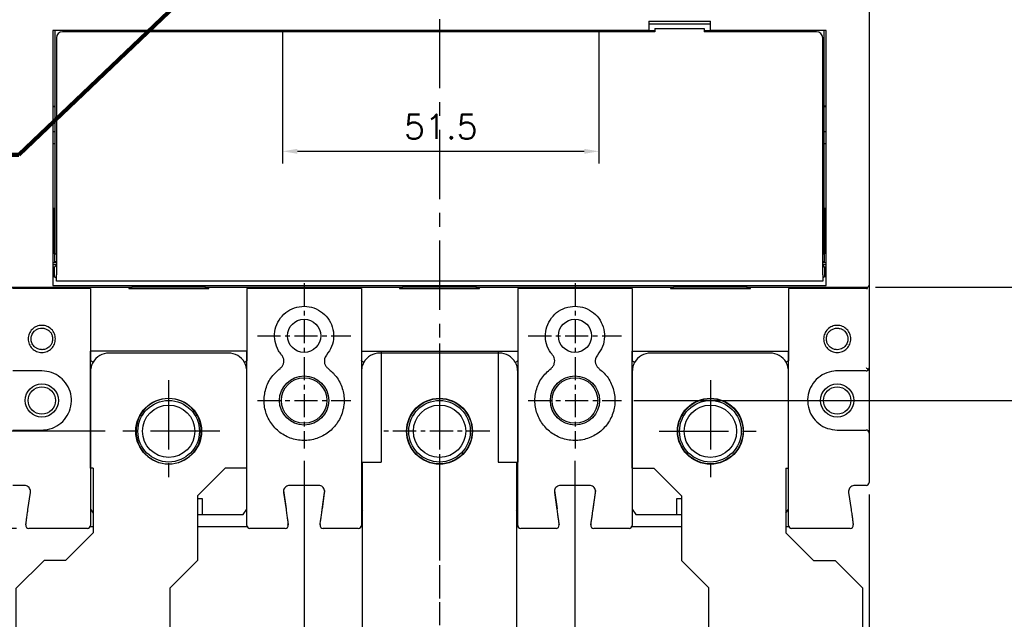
# Model space of a CAD drawing. Extents: x -316 to 2710, y -907 to 1774.
# Tile 5 of 18: x 14 to 174, y 1290 to 1387. Entities that reach past the tile are written whole.
import ezdxf

# ---------------------------------------------------------------- set-up
doc = ezdxf.new("R2010")
doc.units = 0
doc.header["$LTSCALE"] = 3
doc.header["$MEASUREMENT"] = 0
doc.linetypes.add('CENTER', pattern=[2, 1.25, -0.25, 0.25, -0.25])
doc.layers.get('0').update_dxf_attribs({"linetype": 'CONTINUOUS'})
doc.layers.get('Defpoints').update_dxf_attribs({"linetype": 'CONTINUOUS'})
for name, color, linetype in [('cen', 1, 'CENTER'), ('di', 3, 'CONTINUOUS'), ('dwg', 7, 'CONTINUOUS')]:
    doc.layers.add(name, color=color, linetype=linetype)
doc.styles.add('KIM', font='ROMANS.shx', dxfattribs={"height": 5, "bigfont": 'GSG1.shx'})
doc.styles.get("Standard").update_dxf_attribs({"font": 'romans.shx', "height": 4, "bigfont": 'ghs.shx'})
doc.dimstyles.get("Standard").update_dxf_attribs({"dimtxt": 0.18, "dimasz": 0.18, "dimexe": 0.18, "dimexo": 0.0625, "dimgap": 0.09, "dimtad": 0, "dimtih": 1, "dimtoh": 1, "dimdec": 4, "dimzin": 0, "dimdsep": 46, "dimtxsty": 'Standard', "dimcen": 0.09, "dimadec": 0, "dimazin": 0, "dimtfac": 1, "dimtdec": 4, "dimtofl": 0, "dimtmove": 0, "dimatfit": 3, "dimfxl": 0, "dimtolj": 1, "dimtzin": 0, "dimarcsym": 0})
doc.dimstyles.new('STANDARD$0', dxfattribs={"dimtxt": 5, "dimasz": 5, "dimexe": 1, "dimexo": 2, "dimgap": 2, "dimtad": 1, "dimdec": 4, "dimzin": 12, "dimdsep": 46, "dimtxsty": 'KIM', "dimcen": -1, "dimdle": 0.1, "dimadec": 0, "dimazin": 0, "dimtfac": 1, "dimtdec": 4, "dimtmove": 0, "dimatfit": 3, "dimfxl": 0, "dimtolj": 1, "dimtzin": 0, "dimarcsym": 0})

# ---------------------------------------------------------------- blocks, each defined once
blk = doc.blocks.new('*D228')
at = {"layer": 'Defpoints', "color": 0}
for p in [(12.81, 1312.25), (152.41, 1312.25), (152.41, 1223.5)]:
    blk.add_point(p, dxfattribs=at)
at = {"layer": 'di'}
for p, q in [((12.81, 1310.25), (12.81, 1221.5)), ((152.41, 1310.25), (152.41, 1221.5)), ((15.21, 1223.5), (150.01, 1223.5))]:
    blk.add_line(p, q, dxfattribs=at)
for points in [[(15.21, 1223.9), (15.21, 1223.1), (12.81, 1223.5)], [(150.01, 1223.9), (150.01, 1223.1), (152.41, 1223.5)]]:
    blk.add_solid(points, dxfattribs=at)
at = {"layer": 'di', "insert": (82.61, 1227.5), "char_height": 4, "attachment_point": 5}
blk.add_mtext('\\A1;140', dxfattribs=at)
blk = doc.blocks.new('fsadfsafas')
at = {"layer": 'cen', "ltscale": 3}
for p, q in [((614, 610.86), (614, 629.46)), ((623.3, 620.16), (604.7, 620.16)), ((626.25, 569.66), (626.25, 586.26)), ((634.55, 577.96), (617.95, 577.96))]:
    blk.add_line(p, q, dxfattribs=at)
at = {"layer": 'dwg'}
for p, q in [((626.5, 634.96), (601.5, 634.96)), ((601.5, 634.96), (601.5, 603.46)), ((626.5, 634.96), (626.5, 603.41)), ((601.5, 603.46), (606, 598.96)), ((626.5, 603.41), (630.95, 598.96)), ((609.5, 598.96), (606, 598.96)), ((609.5, 598.96), (614, 594.46)), ((630.95, 588.46), (630.95, 598.96)), ((614, 583.96), (614, 594.46)), ((635.45, 583.96), (630.95, 588.46)), ((614, 583.96), (613.55, 583.96)), ((613.55, 583.96), (613.55, 564.96)), ((638.95, 583.96), (635.45, 583.96)), ((638.95, 583.96), (638.95, 564.96)), ((638.95, 564.96), (613.55, 564.96))]:
    blk.add_line(p, q, dxfattribs=at)
for centre, radius in [((614, 620.16), 6.3), ((626.25, 577.96), 5.3)]:
    blk.add_circle(centre, radius, dxfattribs=at)
blk = doc.blocks.new('fsadfsaf')
for p, q in [((574.65, 711.75), (574.65, 763.75)), ((574.65, 763.75), (599.65, 763.75)), ((599.65, 763.75), (599.65, 711.75)), ((577.65, 711.75), (574.45, 711.75)), ((574.45, 693.75), (574.45, 711.75)), ((577.65, 693.75), (577.65, 711.75)), ((596.65, 693.75), (596.65, 711.75)), ((599.85, 711.75), (596.65, 711.75)), ((599.85, 693.75), (599.85, 711.75)), ((599.85, 693.75), (574.45, 693.75))]:
    blk.add_line(p, q)
for centre, radius in [((587.15, 748.95), 6.3), ((587.15, 706.75), 5.3)]:
    blk.add_circle(centre, radius)
at = {"layer": 'cen'}
for p, q in [((587.15, 692.49), (587.15, 765.27)), ((578.96, 748.95), (596.21, 748.95)), ((578.96, 706.75), (596.21, 706.75))]:
    blk.add_line(p, q, dxfattribs=at)
blk = doc.blocks.new('*D231')
at = {"layer": 'Defpoints', "color": 0}
for p in [(57.11, 1387.65), (108.51, 1387.65), (108.51, 1366.02)]:
    blk.add_point(p, dxfattribs=at)
at = {"layer": 'di'}
for p, q in [((57.11, 1385.65), (57.11, 1364.02)), ((108.51, 1385.65), (108.51, 1364.02)), ((59.51, 1366.02), (106.11, 1366.02))]:
    blk.add_line(p, q, dxfattribs=at)
for points in [[(59.51, 1366.42), (59.51, 1365.62), (57.11, 1366.02)], [(106.11, 1366.42), (106.11, 1365.62), (108.51, 1366.02)]]:
    blk.add_solid(points, dxfattribs=at)
at = {"layer": 'di', "insert": (82.81, 1370.02), "char_height": 4, "attachment_point": 5}
blk.add_mtext('\\A1;51.5', dxfattribs=at)
blk = doc.blocks.new('*D220')
at = {"layer": 'Defpoints', "color": 0}
for p in [(15.89, 1561.35), (-59.59, 1304.75), (15.89, 1304.75)]:
    blk.add_point(p, dxfattribs=at)
at = {"layer": 'di'}
for p, q in [((13.89, 1561.35), (-61.59, 1561.35)), ((-59.59, 1558.95), (-59.59, 1307.15)), ((13.89, 1304.75), (-61.59, 1304.75))]:
    blk.add_line(p, q, dxfattribs=at)
for points in [[(-59.99, 1558.95), (-59.19, 1558.95), (-59.59, 1561.35)], [(-59.99, 1307.15), (-59.19, 1307.15), (-59.59, 1304.75)]]:
    blk.add_solid(points, dxfattribs=at)
at = {"layer": 'di', "insert": (-63.59, 1433.05), "char_height": 4, "attachment_point": 5, "rotation": 90}
blk.add_mtext('\\A1;257', dxfattribs=at)
blk = doc.blocks.new('*D221')
at = {"layer": 'Defpoints', "color": 0}
for p in [(-43.2, 1545.55), (30.31, 1545.55), (30.31, 1320.55)]:
    blk.add_point(p, dxfattribs=at)
at = {"layer": 'di'}
for p, q in [((28.31, 1545.55), (-45.2, 1545.55)), ((-43.2, 1322.95), (-43.2, 1543.15)), ((28.31, 1320.55), (-45.2, 1320.55))]:
    blk.add_line(p, q, dxfattribs=at)
for points in [[(-43.6, 1543.15), (-42.8, 1543.15), (-43.2, 1545.55)], [(-43.6, 1322.95), (-42.8, 1322.95), (-43.2, 1320.55)]]:
    blk.add_solid(points, dxfattribs=at)
at = {"layer": 'di', "insert": (-47.2, 1433.05), "char_height": 4, "attachment_point": 5, "rotation": 90}
blk.add_mtext('\\A1;225', dxfattribs=at)
blk = doc.blocks.new('*D171')
at = {"layer": 'Defpoints', "color": 0}
for p in [(60.61, 1317.72), (104.61, 1317.72), (104.61, 1237.53)]:
    blk.add_point(p, dxfattribs=at)
at = {"layer": 'di'}
for p, q in [((60.61, 1315.72), (60.61, 1235.53)), ((104.61, 1315.72), (104.61, 1235.53)), ((63.01, 1237.53), (102.21, 1237.53))]:
    blk.add_line(p, q, dxfattribs=at)
for points in [[(63.01, 1237.93), (63.01, 1237.13), (60.61, 1237.53)], [(102.21, 1237.93), (102.21, 1237.13), (104.61, 1237.53)]]:
    blk.add_solid(points, dxfattribs=at)
at = {"layer": 'di', "insert": (82.61, 1241.53), "char_height": 4, "attachment_point": 5}
blk.add_mtext('\\A1;44', dxfattribs=at)
blk = doc.blocks.new('*D204')
at = {"layer": 'Defpoints', "color": 0}
for p in [(152.01, 1522.15), (151.44, 1343.95), (185.08, 1343.95)]:
    blk.add_point(p, dxfattribs=at)
at = {"layer": 'di'}
for p, q in [((154.01, 1522.15), (187.08, 1522.15)), ((185.08, 1519.75), (185.08, 1346.35)), ((153.44, 1343.95), (187.08, 1343.95))]:
    blk.add_line(p, q, dxfattribs=at)
for points in [[(184.68, 1519.75), (185.48, 1519.75), (185.08, 1522.15)], [(184.68, 1346.35), (185.48, 1346.35), (185.08, 1343.95)]]:
    blk.add_solid(points, dxfattribs=at)
at = {"layer": 'di', "insert": (181.08, 1433.05), "char_height": 4, "attachment_point": 5, "rotation": 90}
blk.add_mtext('\\A1;179', dxfattribs=at)
blk = doc.blocks.new('*D206')
at = {"layer": 'Defpoints', "color": 0}
for p in [(112.18, 1540.55), (112.2, 1325.55), (198.82, 1325.55)]:
    blk.add_point(p, dxfattribs=at)
at = {"layer": 'di'}
for p, q in [((114.18, 1540.55), (200.82, 1540.55)), ((198.82, 1538.15), (198.82, 1327.95)), ((114.2, 1325.55), (200.82, 1325.55))]:
    blk.add_line(p, q, dxfattribs=at)
for points in [[(198.42, 1538.15), (199.22, 1538.15), (198.82, 1540.55)], [(198.42, 1327.95), (199.22, 1327.95), (198.82, 1325.55)]]:
    blk.add_solid(points, dxfattribs=at)
at = {"layer": 'di', "insert": (194.82, 1433.05), "char_height": 4, "attachment_point": 5, "rotation": 90}
blk.add_mtext('\\A1;215', dxfattribs=at)

msp = doc.modelspace()

# ---------------------------------------------------------------- linework, layer by layer
for p, q in [((152.41, 1521.584), (152.41, 1344.514)), ((116.61, 1387.149), (126.61, 1387.149)), ((116.61, 1387.149), (116.61, 1385.649)), ((126.61, 1385.649), (126.61, 1387.149)), ((116.61, 1385.649), (19.81, 1385.649)), ((19.81, 1385.649), (19.81, 1344.732)), ((20.11, 1385.649), (20.11, 1349.349)), ((117.61, 1385.449), (21.36, 1385.449)), ((56.61, 1385.449), (56.61, 1385.649)), ((56.91, 1385.449), (56.91, 1385.649)), ((57.11, 1385.449), (57.11, 1385.649)), ((108.11, 1385.649), (108.11, 1385.449)), ((108.31, 1385.649), (108.31, 1385.449)), ((108.61, 1385.449), (108.61, 1385.649)), ((126.61, 1386.649), (116.61, 1386.649)), ((116.61, 1385.649), (117.61, 1385.649)), ((117.61, 1385.949), (117.61, 1385.449)), ((117.61, 1385.949), (125.61, 1385.949)), ((125.61, 1385.949), (125.61, 1385.449)), ((125.61, 1385.649), (126.61, 1385.649)), ((143.86, 1385.449), (125.61, 1385.449)), ((145.41, 1385.649), (126.61, 1385.649)), ((132.61, 1385.449), (132.61, 1385.549)), ((137.61, 1385.449), (137.61, 1385.549)), ((145.11, 1349.349), (145.11, 1385.649)), ((145.41, 1344.732), (145.41, 1385.649)), ((20.36, 1384.449), (20.36, 1345.949)), ((144.86, 1345.949), (144.86, 1384.449)), ((19.81, 1373.349), (20.11, 1373.349)), ((20.11, 1373.249), (19.81, 1373.249)), ((145.41, 1373.349), (145.11, 1373.349)), ((145.41, 1373.249), (145.11, 1373.249)), ((19.81, 1369.249), (20.11, 1369.249)), ((145.11, 1369.249), (145.41, 1369.249)), ((20.11, 1367.249), (19.81, 1367.249)), ((145.41, 1367.249), (145.11, 1367.249)), ((19.91, 1356.749), (19.81, 1356.749)), ((19.91, 1356.749), (19.91, 1349.449)), ((20.11, 1356.749), (19.91, 1356.749)), ((145.31, 1356.749), (145.11, 1356.749)), ((145.31, 1349.449), (145.31, 1356.749)), ((145.41, 1356.749), (145.31, 1356.749)), ((19.91, 1349.449), (20.11, 1349.449)), ((20.11, 1349.349), (20.36, 1349.349)), ((20.11, 1348.049), (20.11, 1349.349)), ((144.86, 1349.349), (145.11, 1349.349)), ((145.11, 1349.449), (145.31, 1349.449)), ((145.11, 1349.349), (145.11, 1348.049)), ((19.81, 1347.949), (20.36, 1347.949)), ((19.81, 1347.649), (20.36, 1347.649)), ((20.06, 1347.199), (19.81, 1347.199)), ((20.36, 1347.499), (20.06, 1347.199)), ((20.06, 1345.699), (20.06, 1347.199)), ((20.36, 1348.049), (20.11, 1348.049)), ((145.11, 1348.049), (144.86, 1348.049)), ((144.86, 1347.949), (145.41, 1347.949)), ((144.86, 1347.649), (145.41, 1347.649)), ((145.16, 1347.199), (144.86, 1347.499)), ((145.41, 1347.199), (145.16, 1347.199)), ((145.16, 1347.199), (145.16, 1346.449)), ((19.81, 1345.699), (20.06, 1345.699)), ((20.06, 1345.699), (20.36, 1345.399)), ((20.36, 1344.949), (20.36, 1345.949)), ((144.86, 1345.949), (144.86, 1344.949)), ((144.86, 1345.399), (145.16, 1345.699)), ((145.16, 1346.449), (145.16, 1345.699)), ((145.16, 1345.699), (145.41, 1345.699)), ((13.11, 1343.949), (32.61, 1343.949)), ((25.91, 1343.749), (13.259, 1343.749)), ((19.81, 1344.732), (19.81, 1344.433)), ((19.81, 1344.433), (19.81, 1344.214)), ((19.81, 1344.214), (145.41, 1344.214)), ((144.86, 1344.949), (20.36, 1344.949)), ((25.91, 1343.749), (25.91, 1332.052)), ((32.11, 1343.949), (32.11, 1343.749)), ((32.11, 1343.749), (45.11, 1343.749)), ((44.61, 1343.949), (32.61, 1343.949)), ((32.61, 1343.749), (32.61, 1343.949)), ((44.61, 1343.949), (76.61, 1343.949)), ((44.61, 1343.749), (44.61, 1343.949)), ((45.11, 1343.749), (45.11, 1343.949)), ((51.31, 1343.749), (51.31, 1332.052)), ((69.91, 1343.749), (51.31, 1343.749)), ((69.91, 1343.749), (69.91, 1332.052)), ((76.11, 1343.949), (76.11, 1343.749)), ((76.11, 1343.749), (89.11, 1343.749)), ((88.61, 1343.949), (76.61, 1343.949)), ((76.61, 1343.749), (76.61, 1343.949)), ((88.61, 1343.949), (120.61, 1343.949)), ((88.61, 1343.749), (88.61, 1343.949)), ((89.11, 1343.749), (89.11, 1343.949)), ((95.31, 1343.749), (95.31, 1332.052)), ((113.91, 1343.749), (95.31, 1343.749)), ((113.91, 1343.749), (113.91, 1332.052)), ((120.11, 1343.949), (120.11, 1343.749)), ((120.11, 1343.749), (133.11, 1343.749)), ((132.61, 1343.949), (120.61, 1343.949)), ((120.61, 1343.749), (120.61, 1343.949)), ((132.61, 1343.949), (152.11, 1343.949)), ((132.61, 1343.749), (132.61, 1343.949)), ((133.11, 1343.749), (133.11, 1343.949)), ((139.31, 1343.749), (139.31, 1332.052)), ((151.961, 1343.749), (139.31, 1343.749)), ((145.41, 1344.433), (145.41, 1344.732)), ((145.41, 1344.214), (145.41, 1344.433)), ((151.961, 1343.749), (152.128, 1343.749)), ((152.128, 1343.749), (152.128, 1343.95)), ((152.41, 1344.514), (152.41, 1344.25)), ((152.41, 1344.25), (152.41, 1330.849)), ((48.31, 1333.249), (28.91, 1333.249)), ((92.31, 1333.249), (72.91, 1333.249)), ((136.31, 1333.249), (116.91, 1333.249)), ((152.41, 1330.849), (152.41, 1320.249)), ((18.01, 1330.349), (13.31, 1330.349)), ((25.91, 1330.249), (25.91, 1307.749)), ((51.31, 1307.749), (51.31, 1330.249)), ((69.91, 1330.249), (69.91, 1307.749)), ((95.31, 1307.749), (95.31, 1330.249)), ((113.91, 1330.249), (113.91, 1307.749)), ((139.31, 1307.749), (139.31, 1330.249)), ((151.91, 1330.349), (147.21, 1330.349)), ((13.31, 1320.749), (18.01, 1320.749)), ((147.21, 1320.749), (151.91, 1320.749)), ((152.41, 1320.249), (152.41, 1312.249)), ((15.157, 1311.749), (13.31, 1311.749)), ((62.957, 1311.749), (58.263, 1311.749)), ((106.957, 1311.749), (102.263, 1311.749)), ((151.91, 1311.749), (150.063, 1311.749)), ((15.749, 1307.82), (16.147, 1310.608)), ((57.273, 1310.908), (57.699, 1307.93)), ((57.273, 1310.608), (57.671, 1307.82)), ((63.947, 1310.908), (63.522, 1307.93)), ((63.549, 1307.82), (63.947, 1310.608)), ((101.273, 1310.908), (101.699, 1307.93)), ((101.273, 1310.608), (101.671, 1307.82)), ((107.947, 1310.908), (107.522, 1307.93)), ((107.549, 1307.82), (107.947, 1310.608)), ((149.073, 1310.608), (149.471, 1307.82)), ((44.11, 1309.549), (43.31, 1309.549)), ((44.11, 1307.049), (44.11, 1309.549)), ((121.91, 1309.549), (121.11, 1309.549)), ((121.11, 1309.549), (121.11, 1307.049)), ((25.91, 1307.899), (26.36, 1307.262)), ((43.31, 1307.049), (44.11, 1307.049)), ((44.11, 1307.049), (50.71, 1307.049)), ((50.71, 1307.049), (51.31, 1307.899)), ((69.91, 1307.899), (70.11, 1307.616)), ((95.11, 1307.616), (95.31, 1307.899)), ((113.91, 1307.899), (114.51, 1307.049)), ((114.51, 1307.049), (121.11, 1307.049)), ((121.11, 1307.049), (121.91, 1307.049)), ((138.86, 1307.262), (139.31, 1307.899)), ((25.41, 1304.749), (15.887, 1304.749)), ((25.868, 1305.049), (26.36, 1305.049)), ((43.31, 1305.049), (51.352, 1305.049)), ((57.534, 1304.749), (51.81, 1304.749)), ((69.41, 1304.749), (63.687, 1304.749)), ((69.868, 1305.049), (70.11, 1305.049)), ((95.11, 1305.049), (95.352, 1305.049)), ((101.534, 1304.749), (95.81, 1304.749)), ((113.41, 1304.749), (107.687, 1304.749)), ((113.868, 1305.049), (121.91, 1305.049)), ((138.86, 1305.049), (139.352, 1305.049)), ((149.334, 1304.749), (139.81, 1304.749))]:
    msp.add_line(p, q)
at = {"flags": 128}
for points in [[(63.192, 1305.62), (63.188, 1305.513), (63.205, 1305.416)], [(107.192, 1305.62), (107.188, 1305.513), (107.205, 1305.416)]]:
    msp.add_lwpolyline(points, dxfattribs=at)
for centre, radius in [((60.61, 1336.049), 2.7), ((104.61, 1336.049), 2.7), ((60.61, 1325.549), 4), ((60.61, 1325.549), 3.7), ((104.61, 1325.549), 4), ((104.61, 1325.549), 3.7), ((18.01, 1325.549), 2.7), ((18.01, 1325.549), 2.225), ((147.21, 1325.549), 2.7), ((147.21, 1325.549), 2.225), ((38.61, 1320.549), 5.35), ((38.61, 1320.549), 5), ((38.61, 1320.549), 4.25), ((82.61, 1320.549), 5.35), ((82.61, 1320.549), 5), ((82.61, 1320.549), 4.25), ((126.61, 1320.549), 5.35), ((126.61, 1320.549), 5), ((126.61, 1320.549), 4.25)]:
    msp.add_circle(centre, radius)
for centre, radius, start, end in [((21.36, 1384.449), 1, 90, 180), ((135.11, 1377.949), 8, 105.74055, 108.20996), ((135.11, 1377.949), 8, 71.79004, 74.25945), ((143.86, 1384.449), 1, 0, 90), ((28.91, 1330.249), 3, 90, 149.88045), ((48.31, 1330.249), 3, 29.73773, 90), ((72.91, 1330.249), 3, 90, 150.26227), ((92.31, 1330.249), 3, 29.73773, 90), ((116.91, 1330.249), 3, 90, 150.26227), ((136.31, 1330.249), 3, 30.11955, 90), ((151.91, 1330.849), 0.5, 317.9984, 0), ((151.91, 1320.249), 0.5, 0, 90), ((151.91, 1312.249), 0.5, 270, 0), ((15.887, 1305.249), 0.5, 171.8699, 270), ((25.41, 1305.249), 0.5, 270, 0), ((51.81, 1305.249), 0.5, 180, 270), ((57.534, 1305.249), 0.5, 270, 8.1301), ((57.534, 1305.549), 0.5, 329.88444, 8.1301), ((63.687, 1305.249), 0.5, 171.8699, 270), ((69.41, 1305.249), 0.5, 270, 0), ((95.81, 1305.249), 0.5, 180, 270), ((101.534, 1305.249), 0.5, 270, 8.1301), ((101.534, 1305.549), 0.5, 336.2938, 8.1301), ((107.687, 1305.249), 0.5, 171.8699, 270), ((113.41, 1305.249), 0.5, 270, 0), ((139.81, 1305.249), 0.5, 180, 270), ((149.334, 1305.249), 0.5, 270, 8.1301)]:
    msp.add_arc(centre, radius, start, end)
msp.add_ellipse((152.11, 1344.25), major_axis=(0, 0.301), ratio=0.9982744, start_param=3.1415927, end_param=4.712389)
for points, knots in [([(56.961, 1332.931), (56.788, 1333.156), (56.29, 1333.806), (55.813, 1335.11), (55.767, 1336.746), (56.272, 1338.31), (57.264, 1339.617), (58.629, 1340.521), (60.217, 1340.925), (61.852, 1340.781), (63.349, 1340.103), (64.533, 1338.97), (65.279, 1337.51), (65.494, 1335.892), (65.189, 1334.264), (64.569, 1333.375), (64.259, 1332.931)], [0, 0, 0, 0, 0.0389932, 0.1127209, 0.1865914, 0.2607106, 0.334796, 0.4086203, 0.4823615, 0.5563266, 0.6304755, 0.7044802, 0.7782374, 0.8520288, 0.9260134, 1, 1, 1, 1]), ([(100.961, 1332.931), (100.788, 1333.156), (100.29, 1333.806), (99.813, 1335.11), (99.767, 1336.746), (100.272, 1338.31), (101.264, 1339.617), (102.629, 1340.521), (104.217, 1340.925), (105.852, 1340.781), (107.349, 1340.103), (108.533, 1338.97), (109.279, 1337.51), (109.494, 1335.892), (109.189, 1334.264), (108.569, 1333.375), (108.259, 1332.931)], [0, 0, 0, 0, 0.0389932, 0.1127209, 0.1865914, 0.2607106, 0.334796, 0.4086203, 0.4823615, 0.5563266, 0.6304755, 0.7044802, 0.7782374, 0.8520288, 0.9260134, 1, 1, 1, 1]), ([(20.212, 1335.549), (20.178, 1335.262), (20.109, 1334.688), (19.601, 1333.954), (18.866, 1333.471), (17.998, 1333.295), (17.133, 1333.471), (16.394, 1333.954), (15.906, 1334.688), (15.727, 1335.551), (15.906, 1336.413), (16.395, 1337.145), (17.133, 1337.627), (17.999, 1337.803), (18.868, 1337.627), (19.601, 1337.144), (20.11, 1336.41), (20.178, 1335.836), (20.212, 1335.549)], [0, 0, 0, 0, 0.0622509, 0.1246642, 0.1872852, 0.2500195, 0.3127171, 0.3752583, 0.4377334, 0.5001498, 0.5624037, 0.6247434, 0.6873254, 0.7500656, 0.8128154, 0.8754125, 0.9377774, 1, 1, 1, 1]), ([(19.76, 1335.549), (19.742, 1335.74), (19.708, 1336.1), (19.466, 1336.557), (19.166, 1336.885), (18.785, 1337.142), (18.391, 1337.275), (17.944, 1337.313), (17.549, 1337.257), (17.124, 1337.08), (16.784, 1336.824), (16.527, 1336.502), (16.321, 1336.092), (16.221, 1335.55), (16.321, 1335.008), (16.526, 1334.597), (16.784, 1334.275), (17.124, 1334.018), (17.488, 1333.867), (17.749, 1333.815), (17.914, 1333.801), (18.078, 1333.797), (18.391, 1333.823), (18.785, 1333.957), (19.166, 1334.214), (19.466, 1334.542), (19.708, 1334.998), (19.742, 1335.358), (19.76, 1335.549)], [0, 0, 0, 0, 0.0520031, 0.098106, 0.1382923, 0.1725474, 0.2230612, 0.2498709, 0.2950012, 0.3306361, 0.3749161, 0.4099539, 0.4424812, 0.4997753, 0.5572452, 0.589853, 0.6249652, 0.6692888, 0.7049225, 0.731842, 0.7420315, 0.7500331, 0.7769035, 0.8274525, 0.8617162, 0.9019055, 0.9480054, 1, 1, 1, 1]), ([(149.434, 1335.549), (149.399, 1335.262), (149.331, 1334.688), (148.822, 1333.954), (148.089, 1333.472), (147.221, 1333.295), (146.355, 1333.471), (145.615, 1333.954), (145.127, 1334.688), (144.948, 1335.551), (145.127, 1336.413), (145.616, 1337.145), (146.356, 1337.628), (147.222, 1337.803), (148.09, 1337.626), (148.823, 1337.143), (149.331, 1336.41), (149.4, 1335.836), (149.434, 1335.549)], [0, 0, 0, 0, 0.06225009, 0.12466459, 0.18728723, 0.25002225, 0.31271834, 0.37525776, 0.43773411, 0.50015115, 0.56240586, 0.62474344, 0.68732298, 0.75006328, 0.81281547, 0.8754149, 0.93777922, 1, 1, 1, 1]), ([(148.96, 1335.549), (148.939, 1335.76), (148.905, 1336.09), (148.693, 1336.501), (148.437, 1336.823), (148.097, 1337.079), (147.734, 1337.231), (147.472, 1337.284), (147.307, 1337.297), (147.142, 1337.302), (146.83, 1337.276), (146.436, 1337.142), (146.055, 1336.885), (145.753, 1336.558), (145.52, 1336.102), (145.428, 1335.551), (145.519, 1334.999), (145.752, 1334.542), (146.054, 1334.214), (146.436, 1333.956), (146.83, 1333.823), (147.277, 1333.785), (147.671, 1333.842), (148.096, 1334.019), (148.437, 1334.275), (148.693, 1334.597), (148.905, 1335.008), (148.939, 1335.338), (148.96, 1335.549)], [0, 0, 0, 0, 0.0573026, 0.0898259, 0.1248557, 0.1692261, 0.2048978, 0.2318432, 0.2420425, 0.250051, 0.2769365, 0.3274704, 0.3617137, 0.4018747, 0.4479384, 0.49989, 0.5519602, 0.5981192, 0.6383485, 0.6726363, 0.7231786, 0.74997, 0.7950196, 0.8306896, 0.875055, 0.9100937, 0.9426359, 1, 1, 1, 1]), ([(56.718, 1330.755), (56.827, 1330.852), (57.061, 1331.06), (57.278, 1331.502), (57.347, 1332.006), (57.251, 1332.515), (57.057, 1332.792), (56.961, 1332.931)], [0, 0, 0, 0, 0.1767702, 0.3824571, 0.5882182, 0.7941418, 1, 1, 1, 1]), ([(64.259, 1332.931), (64.175, 1332.814), (63.993, 1332.56), (63.878, 1332.081), (63.921, 1331.574), (64.127, 1331.098), (64.377, 1330.87), (64.502, 1330.755)], [0, 0, 0, 0, 0.1762349, 0.3819524, 0.5878501, 0.7939744, 1, 1, 1, 1]), ([(100.718, 1330.755), (100.827, 1330.852), (101.061, 1331.06), (101.278, 1331.502), (101.347, 1332.006), (101.251, 1332.515), (101.057, 1332.792), (100.961, 1332.931)], [0, 0, 0, 0, 0.1767702, 0.3824571, 0.5882182, 0.7941418, 1, 1, 1, 1]), ([(108.259, 1332.931), (108.175, 1332.814), (107.993, 1332.56), (107.878, 1332.081), (107.921, 1331.574), (108.127, 1331.098), (108.377, 1330.87), (108.502, 1330.755)], [0, 0, 0, 0, 0.1762349, 0.3819524, 0.5878501, 0.7939744, 1, 1, 1, 1]), ([(25.931, 1331.994), (25.928, 1331.996), (25.921, 1332.001), (25.913, 1332.017), (25.91, 1332.034), (25.91, 1332.048), (25.91, 1332.052)], [0, 0, 0, 0, 0.169075, 0.3856401, 0.790573, 1, 1, 1, 1]), ([(26.315, 1331.755), (26.227, 1331.585), (25.985, 1331.117), (25.939, 1330.587), (25.91, 1330.249)], [0, 0, 0, 0, 0.3622564, 1, 1, 1, 1]), ([(26.315, 1331.755), (26.315, 1331.755), (26.315, 1331.755), (26.311, 1331.76), (26.28, 1331.782), (26.194, 1331.836), (26.074, 1331.909), (25.978, 1331.966), (25.931, 1331.994)], [0, 0, 0, 0, 0.02403069, 0.08629883, 0.31481648, 0.54323726, 0.77161499, 1, 1, 1, 1]), ([(50.915, 1331.737), (50.915, 1331.738), (50.915, 1331.738), (50.917, 1331.743), (50.942, 1331.762), (51.022, 1331.814), (51.139, 1331.885), (51.233, 1331.941), (51.281, 1331.969)], [0, 0, 0, 0, 0.0208293, 0.0606006, 0.2956434, 0.5304834, 0.765239, 1, 1, 1, 1]), ([(51.31, 1330.249), (51.281, 1330.586), (51.236, 1331.109), (51, 1331.572), (50.915, 1331.737)], [0, 0, 0, 0, 0.6425403, 1, 1, 1, 1]), ([(51.31, 1332.052), (51.31, 1332.041), (51.309, 1332.02), (51.303, 1331.994), (51.292, 1331.976), (51.284, 1331.971), (51.281, 1331.969)], [0, 0, 0, 0, 0.3461566, 0.6945031, 0.8685532, 1, 1, 1, 1]), ([(69.939, 1331.969), (69.935, 1331.971), (69.926, 1331.978), (69.916, 1331.999), (69.911, 1332.025), (69.91, 1332.044), (69.91, 1332.052)], [0, 0, 0, 0, 0.1590345, 0.3666252, 0.749201, 1, 1, 1, 1]), ([(70.305, 1331.737), (70.221, 1331.572), (69.984, 1331.109), (69.939, 1330.586), (69.91, 1330.249)], [0, 0, 0, 0, 0.3574596, 1, 1, 1, 1]), ([(70.305, 1331.737), (70.305, 1331.738), (70.305, 1331.738), (70.303, 1331.743), (70.278, 1331.762), (70.198, 1331.814), (70.082, 1331.885), (69.987, 1331.941), (69.939, 1331.969)], [0, 0, 0, 0, 0.0208293, 0.0606008, 0.2956438, 0.5304854, 0.7652397, 1, 1, 1, 1]), ([(94.915, 1331.737), (94.915, 1331.738), (94.915, 1331.738), (94.917, 1331.743), (94.942, 1331.762), (95.022, 1331.814), (95.139, 1331.885), (95.233, 1331.941), (95.281, 1331.969)], [0, 0, 0, 0, 0.0208293, 0.0606008, 0.2956438, 0.5304854, 0.7652397, 1, 1, 1, 1]), ([(95.31, 1330.249), (95.281, 1330.586), (95.236, 1331.109), (95, 1331.572), (94.915, 1331.737)], [0, 0, 0, 0, 0.6425404, 1, 1, 1, 1]), ([(95.31, 1332.052), (95.31, 1332.041), (95.309, 1332.02), (95.303, 1331.994), (95.292, 1331.976), (95.284, 1331.971), (95.281, 1331.969)], [0, 0, 0, 0, 0.3461544, 0.6944978, 0.8685465, 1, 1, 1, 1]), ([(113.939, 1331.969), (113.935, 1331.971), (113.926, 1331.978), (113.916, 1331.999), (113.911, 1332.025), (113.91, 1332.044), (113.91, 1332.052)], [0, 0, 0, 0, 0.1590219, 0.3666162, 0.7491963, 1, 1, 1, 1]), ([(114.305, 1331.737), (114.221, 1331.572), (113.984, 1331.109), (113.939, 1330.586), (113.91, 1330.249)], [0, 0, 0, 0, 0.3574597, 1, 1, 1, 1]), ([(114.305, 1331.737), (114.305, 1331.738), (114.305, 1331.738), (114.303, 1331.743), (114.278, 1331.762), (114.198, 1331.814), (114.082, 1331.885), (113.987, 1331.941), (113.939, 1331.969)], [0, 0, 0, 0, 0.0208293, 0.0606006, 0.2956434, 0.5304834, 0.765239, 1, 1, 1, 1]), ([(138.905, 1331.755), (138.905, 1331.755), (138.905, 1331.755), (138.909, 1331.76), (138.94, 1331.782), (139.026, 1331.836), (139.146, 1331.909), (139.242, 1331.966), (139.29, 1331.994)], [0, 0, 0, 0, 0.02403069, 0.08629883, 0.31481648, 0.54323726, 0.77161499, 1, 1, 1, 1]), ([(139.31, 1330.249), (139.281, 1330.587), (139.235, 1331.117), (138.993, 1331.585), (138.905, 1331.755)], [0, 0, 0, 0, 0.6377436, 1, 1, 1, 1]), ([(139.31, 1332.052), (139.31, 1332.045), (139.309, 1332.03), (139.305, 1332.011), (139.297, 1331.999), (139.292, 1331.995), (139.29, 1331.994)], [0, 0, 0, 0, 0.34765098, 0.69775889, 0.8729412, 1, 1, 1, 1]), ([(152.282, 1330.515), (152.232, 1330.568), (152.136, 1330.673), (152.019, 1330.791), (151.962, 1330.848), (151.961, 1330.849)], [0, 0, 0, 0, 0.5110342, 0.9909586, 1, 1, 1, 1]), ([(18.01, 1320.749), (18.185, 1320.755), (18.896, 1320.779), (20.124, 1321.14), (21.463, 1322.084), (22.414, 1323.421), (22.87, 1324.997), (22.78, 1326.636), (22.151, 1328.155), (21.058, 1329.368), (19.624, 1330.191), (18.548, 1330.296), (18.01, 1330.349)], [0, 0, 0, 0, 0.0349024, 0.1422143, 0.2496427, 0.3568778, 0.4640095, 0.5713241, 0.6787557, 0.7859581, 0.8929776, 1, 1, 1, 1]), ([(64.502, 1330.755), (64.969, 1330.34), (65.98, 1329.443), (66.92, 1327.54), (67.232, 1325.353), (66.793, 1323.17), (65.658, 1321.26), (63.96, 1319.836), (61.891, 1319.051), (59.672, 1318.992), (57.555, 1319.671), (55.785, 1321.011), (54.561, 1322.854), (54.008, 1325.001), (54.203, 1327.206), (55.09, 1329.269), (56.176, 1330.26), (56.718, 1330.755)], [0, 0, 0, 0, 0.0576455, 0.1246599, 0.1917276, 0.2592147, 0.3268307, 0.3940899, 0.4611735, 0.5282591, 0.5958477, 0.6633841, 0.7305035, 0.797489, 0.8648338, 0.9324162, 1, 1, 1, 1]), ([(108.502, 1330.755), (108.969, 1330.34), (109.98, 1329.443), (110.92, 1327.54), (111.232, 1325.353), (110.793, 1323.17), (109.658, 1321.26), (107.96, 1319.836), (105.891, 1319.051), (103.672, 1318.992), (101.555, 1319.671), (99.785, 1321.011), (98.561, 1322.854), (98.008, 1325.001), (98.203, 1327.206), (99.09, 1329.269), (100.176, 1330.26), (100.718, 1330.755)], [0, 0, 0, 0, 0.0576455, 0.1246599, 0.1917276, 0.2592147, 0.3268307, 0.3940899, 0.4611735, 0.5282591, 0.5958477, 0.6633841, 0.7305035, 0.797489, 0.8648338, 0.9324162, 1, 1, 1, 1]), ([(147.21, 1330.349), (147.035, 1330.343), (146.324, 1330.319), (145.096, 1329.958), (143.757, 1329.015), (142.806, 1327.677), (142.35, 1326.102), (142.44, 1324.463), (143.069, 1322.944), (144.162, 1321.73), (145.596, 1320.907), (146.672, 1320.802), (147.21, 1320.749)], [0, 0, 0, 0, 0.03490245, 0.14221454, 0.24964233, 0.35687826, 0.46401001, 0.57132458, 0.67875615, 0.78595781, 0.89297776, 1, 1, 1, 1]), ([(151.91, 1330.349), (151.911, 1330.349), (151.965, 1330.349), (152.079, 1330.368), (152.204, 1330.435), (152.267, 1330.5), (152.282, 1330.515)], [0, 0, 0, 0, 0.0083715, 0.4041014, 0.8638353, 1, 1, 1, 1]), ([(16.147, 1310.608), (16.152, 1310.721), (16.162, 1310.946), (16.034, 1311.267), (15.815, 1311.526), (15.512, 1311.712), (15.279, 1311.736), (15.157, 1311.749)], [0, 0, 0, 0, 0.1964578, 0.3929418, 0.5895562, 0.7864792, 1, 1, 1, 1]), ([(58.263, 1311.749), (58.151, 1311.738), (57.925, 1311.716), (57.626, 1311.543), (57.4, 1311.289), (57.26, 1310.963), (57.269, 1310.729), (57.273, 1310.608)], [0, 0, 0, 0, 0.1973372, 0.3946917, 0.5920245, 0.7890374, 1, 1, 1, 1]), ([(63.947, 1310.608), (63.952, 1310.72), (63.962, 1310.946), (63.834, 1311.267), (63.616, 1311.526), (63.313, 1311.711), (63.079, 1311.736), (62.957, 1311.749)], [0, 0, 0, 0, 0.1964018, 0.3928602, 0.589578, 0.7867327, 1, 1, 1, 1]), ([(102.263, 1311.749), (102.151, 1311.738), (101.925, 1311.716), (101.626, 1311.543), (101.4, 1311.289), (101.26, 1310.963), (101.269, 1310.729), (101.273, 1310.608)], [0, 0, 0, 0, 0.1973373, 0.3946909, 0.5920245, 0.7890374, 1, 1, 1, 1]), ([(107.947, 1310.608), (107.952, 1310.72), (107.962, 1310.946), (107.834, 1311.267), (107.616, 1311.526), (107.313, 1311.711), (107.079, 1311.736), (106.957, 1311.749)], [0, 0, 0, 0, 0.1964018, 0.3928602, 0.589578, 0.7867327, 1, 1, 1, 1]), ([(150.063, 1311.749), (149.951, 1311.738), (149.726, 1311.716), (149.426, 1311.543), (149.2, 1311.289), (149.06, 1310.963), (149.069, 1310.729), (149.073, 1310.608)], [0, 0, 0, 0, 0.1977738, 0.3953537, 0.5924493, 0.7891383, 1, 1, 1, 1]), ([(15.392, 1305.32), (15.396, 1305.348), (15.403, 1305.403), (15.465, 1305.832), (15.555, 1306.464), (15.656, 1307.168), (15.722, 1307.635), (15.749, 1307.82)], [0, 0, 0, 0, 0.21319, 0.426312, 0.6411463, 0.8579436, 1, 1, 1, 1]), ([(25.91, 1307.749), (25.91, 1307.469), (25.91, 1306.909), (25.91, 1306.163), (25.91, 1305.597), (25.91, 1305.293), (25.91, 1305.262), (25.91, 1305.249)], [0, 0, 0, 0, 0.2132631, 0.4265164, 0.6402512, 0.855049, 1, 1, 1, 1]), ([(51.31, 1305.249), (51.31, 1305.277), (51.31, 1305.333), (51.31, 1305.772), (51.31, 1306.417), (51.31, 1307.118), (51.31, 1307.574), (51.31, 1307.749)], [0, 0, 0, 0, 0.2178733, 0.4357928, 0.6524138, 0.8666267, 1, 1, 1, 1]), ([(57.671, 1307.82), (57.712, 1307.539), (57.792, 1306.976), (57.899, 1306.224), (57.98, 1305.66), (58.023, 1305.362), (58.027, 1305.332), (58.029, 1305.32)], [0, 0, 0, 0, 0.2162145, 0.4325033, 0.6470863, 0.8596146, 1, 1, 1, 1]), ([(63.192, 1305.32), (63.195, 1305.347), (63.203, 1305.401), (63.264, 1305.823), (63.352, 1306.446), (63.453, 1307.15), (63.521, 1307.623), (63.549, 1307.82)], [0, 0, 0, 0, 0.2117498, 0.4235112, 0.635204, 0.8481881, 1, 1, 1, 1]), ([(69.91, 1307.749), (69.91, 1307.47), (69.91, 1306.913), (69.91, 1306.169), (69.91, 1305.604), (69.91, 1305.295), (69.91, 1305.263), (69.91, 1305.249)], [0, 0, 0, 0, 0.2116664, 0.4233048, 0.6359489, 0.8508384, 1, 1, 1, 1]), ([(95.31, 1305.249), (95.31, 1305.277), (95.31, 1305.333), (95.31, 1305.772), (95.31, 1306.417), (95.31, 1307.118), (95.31, 1307.574), (95.31, 1307.749)], [0, 0, 0, 0, 0.2178733, 0.4357928, 0.6524138, 0.8666267, 1, 1, 1, 1]), ([(101.671, 1307.82), (101.712, 1307.539), (101.792, 1306.976), (101.899, 1306.224), (101.98, 1305.66), (102.023, 1305.362), (102.027, 1305.332), (102.029, 1305.32)], [0, 0, 0, 0, 0.2162145, 0.4325033, 0.6470863, 0.8596146, 1, 1, 1, 1]), ([(107.192, 1305.32), (107.195, 1305.347), (107.203, 1305.401), (107.264, 1305.823), (107.352, 1306.446), (107.453, 1307.15), (107.521, 1307.623), (107.549, 1307.82)], [0, 0, 0, 0, 0.2117498, 0.4235112, 0.635204, 0.8481881, 1, 1, 1, 1]), ([(113.91, 1307.749), (113.91, 1307.47), (113.91, 1306.913), (113.91, 1306.169), (113.91, 1305.604), (113.91, 1305.295), (113.91, 1305.263), (113.91, 1305.249)], [0, 0, 0, 0, 0.2116664, 0.4233048, 0.6359489, 0.8508384, 1, 1, 1, 1]), ([(139.31, 1305.249), (139.31, 1305.277), (139.31, 1305.333), (139.31, 1305.767), (139.31, 1306.406), (139.31, 1307.109), (139.31, 1307.569), (139.31, 1307.749)], [0, 0, 0, 0, 0.2161782, 0.4323742, 0.6479751, 0.8624582, 1, 1, 1, 1]), ([(149.471, 1307.82), (149.512, 1307.536), (149.593, 1306.968), (149.701, 1306.214), (149.782, 1305.648), (149.823, 1305.359), (149.827, 1305.331), (149.829, 1305.32)], [0, 0, 0, 0, 0.2174365, 0.4348539, 0.6523891, 0.8686965, 1, 1, 1, 1])]:
    msp.add_open_spline(points, degree=3, knots=knots)
at = {"layer": 'cen', "ltscale": 3}
msp.add_line((82.61, 1495.507), (82.61, 1293.389), dxfattribs=at)
at = {"layer": 'cen'}
for p, q in [((60.61, 1344.581), (60.61, 1317.719)), ((104.635, 1344.581), (104.635, 1317.719)), ((53.024, 1336.049), (68.196, 1336.049)), ((97.024, 1336.049), (112.196, 1336.049)), ((53.024, 1325.549), (68.196, 1325.549)), ((97.024, 1325.549), (112.196, 1325.549))]:
    msp.add_line(p, q, dxfattribs=at)

# ---------------------------------------------------------------- block references
at = {"rotation": 180}
msp.add_blockref('fsadfsaf', (669.758, 2027.297), dxfattribs=at)
at = {"layer": 'di', "xscale": -1, "rotation": 180}
msp.add_blockref('fsadfsafas', (-587.644, 1898.507), dxfattribs=at)
at = {"layer": 'di', "rotation": 180}
msp.add_blockref('fsadfsafas', (752.864, 1898.507), dxfattribs=at)

# ---------------------------------------------------------------- dimensions: what is measured, and where the dimension line sits
at = {"layer": 'di'}
for base, p1, p2, text, picture, middle in [((-59.589, 1304.749), (15.887, 1561.349), (15.887, 1304.749), '257', '*D220', (-59.589, 1433.049)), ((198.823, 1325.549), (112.181, 1540.549), (112.196, 1325.549), '215', '*D206', (198.823, 1433.049))]:
    dim = msp.add_linear_dim(base=base, p1=p1, p2=p2, angle=90, text=text, dimstyle='STANDARD$0', override={"dimtxt": 4, "dimasz": 2.4, "dimexe": 2, "dimdec": 2, "dimzin": 8, "dimtxsty": 'Standard', "dimcen": 0, "dimdle": 0, "dimclrd": 256, "dimclre": 256, "dimclrt": 256, "dimadec": 2, "dimazin": 2, "dimtfac": 0.6, "dimtdec": 2, "dimtzin": 8, "dimlwd": 65535, "dimlwe": 65535}, dxfattribs=at)
    dim.commit()
    dim.dimension.update_dxf_attribs({"geometry": picture, "text_midpoint": middle, "dimtype": 160})
dim = msp.add_linear_dim(base=(-43.196, 1545.549), p1=(30.31, 1320.549), p2=(30.31, 1545.549), angle=90, dimstyle='STANDARD$0', override={"dimtxt": 4, "dimasz": 2.4, "dimexe": 2, "dimdec": 2, "dimzin": 8, "dimtxsty": 'Standard', "dimcen": 0, "dimdle": 0, "dimclrd": 256, "dimclre": 256, "dimclrt": 256, "dimadec": 2, "dimazin": 2, "dimtfac": 0.6, "dimtdec": 2, "dimtzin": 8, "dimlwd": 65535, "dimlwe": 65535}, dxfattribs=at)
dim.commit()
dim.dimension.update_dxf_attribs({"geometry": '*D221', "text_midpoint": (-43.196, 1433.049), "dimtype": 160})
dim = msp.add_linear_dim(base=(185.084, 1343.949), p1=(152.01, 1522.149), p2=(151.444, 1343.949), angle=90, text='179', dimstyle='STANDARD$0', override={"dimtxt": 4, "dimasz": 2.4, "dimexe": 2, "dimdec": 2, "dimzin": 8, "dimtxsty": 'Standard', "dimcen": 0, "dimdle": 0, "dimclrd": 256, "dimclre": 256, "dimclrt": 256, "dimadec": 2, "dimazin": 2, "dimtfac": 0.6, "dimtdec": 2, "dimtzin": 8, "dimlwd": 65535, "dimlwe": 65535}, dxfattribs=at)
dim.commit()
dim.dimension.update_dxf_attribs({"geometry": '*D204', "text_midpoint": (181.084, 1433.049)})
for base, p1, p2, text, picture, middle in [((108.51, 1366.018), (57.11, 1387.649), (108.51, 1387.649), '51.5', '*D231', (82.81, 1366.018)), ((152.41, 1223.498), (12.81, 1312.249), (152.41, 1312.249), '140', '*D228', (82.61, 1223.498))]:
    dim = msp.add_linear_dim(base=base, p1=p1, p2=p2, text=text, dimstyle='STANDARD$0', override={"dimtxt": 4, "dimasz": 2.4, "dimexe": 2, "dimdec": 2, "dimzin": 8, "dimtxsty": 'Standard', "dimcen": 0, "dimdle": 0, "dimclrd": 256, "dimclre": 256, "dimclrt": 256, "dimadec": 2, "dimazin": 2, "dimtfac": 0.6, "dimtdec": 2, "dimtzin": 8, "dimlwd": 65535, "dimlwe": 65535}, dxfattribs=at)
    dim.commit()
    dim.dimension.update_dxf_attribs({"geometry": picture, "text_midpoint": middle, "dimtype": 160})
dim = msp.add_linear_dim(base=(104.61, 1237.526), p1=(60.61, 1317.719), p2=(104.61, 1317.719), dimstyle='STANDARD$0', override={"dimtxt": 4, "dimasz": 2.4, "dimexe": 2, "dimdec": 2, "dimzin": 8, "dimtxsty": 'Standard', "dimcen": 0, "dimdle": 0, "dimclrd": 256, "dimclre": 256, "dimclrt": 256, "dimadec": 2, "dimazin": 2, "dimtfac": 0.6, "dimtdec": 2, "dimtzin": 8, "dimlwd": 65535, "dimlwe": 65535}, dxfattribs=at)
dim.commit()
dim.dimension.update_dxf_attribs({"geometry": '*D171', "text_midpoint": (82.61, 1241.526)})

# ---------------------------------------------------------------- leaders
at = {"layer": 'di', "annotation_type": 0, "has_hookline": 1, "hookline_direction": 1, "text_width": 44.667}
msp.add_leader([(52.61, 1402.049), (14.283, 1365.46), (11.883, 1365.46)], dimstyle='Standard', override={"dimtxt": 4, "dimasz": 2.4, "dimexe": 2, "dimexo": 2, "dimgap": 2, "dimtad": 1, "dimtih": 0, "dimtoh": 0, "dimdec": 2, "dimzin": 8, "dimcen": 0, "dimclrd": 256, "dimclre": 256, "dimclrt": 256, "dimadec": 2, "dimazin": 2, "dimtfac": 0.6, "dimtdec": 2, "dimtofl": 1, "dimtzin": 8, "dimlwd": 65535, "dimlwe": 65535}, dxfattribs=at)

doc.saveas('drawing.dxf')
